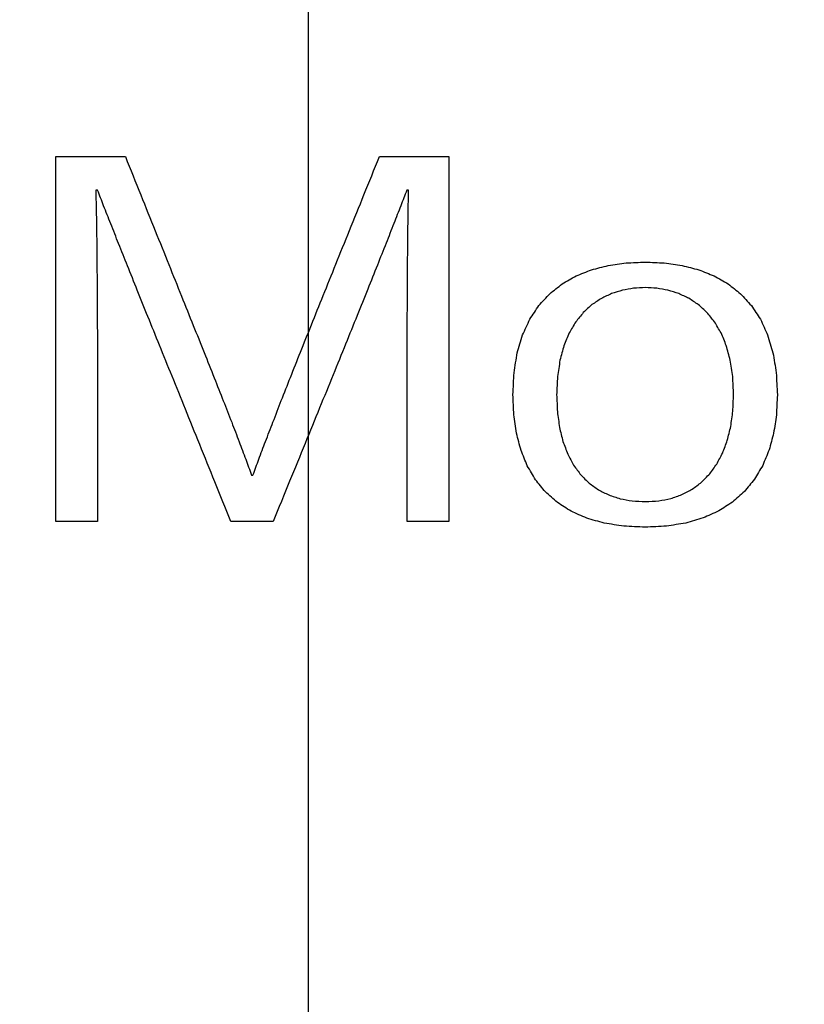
# Model space of a CAD drawing. Header units: inches. Extents: x 0.2 to 16.8, y 0.1 to 10.8.
# Tile 19 of 46: x 4.041 to 4.149, y 6.983 to 7.118. Entities that reach past the tile are written whole.
import ezdxf

# ---------------------------------------------------------------- set-up
doc = ezdxf.new("R2010")
doc.units = ezdxf.units.IN
doc.header["$LTSCALE"] = 0.935
doc.header["$MEASUREMENT"] = 0
doc.layers.get('0').update_dxf_attribs({"linetype": 'CONTINUOUS'})
doc.layers.add('DATUMCURVES', color=7, linetype='CONTINUOUS')
doc.layers.add('DIMENSIONS', color=7, linetype='CONTINUOUS')
doc.styles.get("Standard").update_dxf_attribs({"font": 'txt', "width": 0.8})
doc.dimstyles.new('DIMSTYLE_2', dxfattribs={"dimtxt": 0.125, "dimasz": 0.18, "dimexe": 0.18, "dimexo": 0.0625, "dimgap": 0.09, "dimtad": 0, "dimtih": 1, "dimtoh": 1, "dimdec": 3, "dimzin": 4, "dimdsep": 46, "dimtxsty": 'STANDARD', "dimblk": '_FILLED', "dimblk1": '_FILLED', "dimblk2": '_FILLED', "dimcen": 0.09, "dimadec": 0, "dimazin": 0, "dimtp": 0.001, "dimtm": 0.001, "dimtfac": 1, "dimtdec": 3, "dimtofl": 0, "dimtmove": 0, "dimatfit": 3, "dimldrblk": '_FILLED', "dimfxl": 1, "dimtolj": 1, "dimtzin": 4, "dimarcsym": 0})

# ---------------------------------------------------------------- blocks, each defined once
blk = doc.blocks.new('*D12')
at = {"layer": 'DIMENSIONS', "color": 2, "linetype": 'CONTINUOUS'}
for p, q in [((4.15807, 8.1638), (4.15807, 8.45783)), ((4.08072, 8.11379), (4.15807, 8.1638)), ((4.08072, 6.84791), (4.08072, 8.11379))]:
    blk.add_line(p, q, dxfattribs=at)
at = {"layer": 'DIMENSIONS', "color": 2, "linetype": 'CONTINUOUS', "width": 0.8}
for s, p in [(']', (4.22057, 9.84533)), ('2.81', (4.22057, 9.44533)), ('[', (4.22057, 9.34533)), ('.111', (4.22057, 8.82033)), ('2X ', (4.22057, 8.52033))]:
    blk.add_text(s, height=0.125, rotation=90, dxfattribs=at).set_placement(p)
blk = doc.blocks.new('_FILLED')
at = {"color": 0, "linetype": 'BYBLOCK'}
blk.add_solid([(0, 0), (-1, 0.17361), (-1, -0.17361)], dxfattribs=at)

msp = doc.modelspace()

# ---------------------------------------------------------------- linework, layer by layer
at = {"layer": 'DATUMCURVES', "color": 40, "linetype": 'CONTINUOUS'}
for points in [[(4.04601, 7.04953, -0.2495), (4.04601, 7.06624, -0.2495), (4.04601, 7.08296, -0.2495), (4.04601, 7.09967, -0.2495)], [(4.04601, 7.09967, -0.2495), (4.0492, 7.09967, -0.2495), (4.05239, 7.09967, -0.2495), (4.05558, 7.09967, -0.2495)], [(4.05558, 7.09967, -0.2495), (4.05628, 7.09792, -0.2495), (4.05699, 7.09616, -0.2495), (4.0577, 7.09441, -0.2495)], [(4.08836, 7.09443, -0.2495), (4.08907, 7.09618, -0.2495), (4.08978, 7.09792, -0.2495), (4.09048, 7.09967, -0.2495)], [(4.09048, 7.09967, -0.2495), (4.09367, 7.09967, -0.2495), (4.09685, 7.09967, -0.2495), (4.10003, 7.09967, -0.2495)], [(4.10003, 7.09967, -0.2495), (4.10003, 7.08296, -0.2495), (4.10003, 7.06624, -0.2495), (4.10003, 7.04953, -0.2495)], [(4.05177, 7.09506, -0.2495), (4.05168, 7.09506, -0.2495), (4.0516, 7.09506, -0.2495), (4.05152, 7.09506, -0.2495)], [(4.05152, 7.09506, -0.2495), (4.05153, 7.09434, -0.2495), (4.05155, 7.09362, -0.2495), (4.05157, 7.0929, -0.2495)], [(4.0526, 7.09291, -0.2495), (4.05233, 7.09363, -0.2495), (4.05205, 7.09434, -0.2495), (4.05177, 7.09506, -0.2495)], [(4.0577, 7.09441, -0.2495), (4.05836, 7.09276, -0.2495), (4.05902, 7.09111, -0.2495), (4.05969, 7.08946, -0.2495)], [(4.08637, 7.08951, -0.2495), (4.08703, 7.09115, -0.2495), (4.0877, 7.09279, -0.2495), (4.08836, 7.09443, -0.2495)], [(4.09424, 7.09506, -0.2495), (4.09397, 7.09434, -0.2495), (4.09369, 7.09363, -0.2495), (4.09342, 7.09291, -0.2495)], [(4.09448, 7.09506, -0.2495), (4.0944, 7.09506, -0.2495), (4.09432, 7.09506, -0.2495), (4.09424, 7.09506, -0.2495)], [(4.09444, 7.0929, -0.2495), (4.09446, 7.09362, -0.2495), (4.09447, 7.09434, -0.2495), (4.09448, 7.09506, -0.2495)], [(4.05157, 7.0929, -0.2495), (4.05158, 7.09208, -0.2495), (4.0516, 7.09126, -0.2495), (4.05162, 7.09044, -0.2495)], [(4.05357, 7.09045, -0.2495), (4.05325, 7.09127, -0.2495), (4.05293, 7.09209, -0.2495), (4.0526, 7.09291, -0.2495)], [(4.09342, 7.09291, -0.2495), (4.0931, 7.0921, -0.2495), (4.09278, 7.09129, -0.2495), (4.09247, 7.09048, -0.2495)], [(4.09441, 7.09044, -0.2495), (4.09442, 7.09126, -0.2495), (4.09443, 7.09208, -0.2495), (4.09444, 7.0929, -0.2495)], [(4.05162, 7.09044, -0.2495), (4.05163, 7.08952, -0.2495), (4.05164, 7.08861, -0.2495), (4.05165, 7.08769, -0.2495)], [(4.05466, 7.08771, -0.2495), (4.0543, 7.08862, -0.2495), (4.05393, 7.08954, -0.2495), (4.05357, 7.09045, -0.2495)], [(4.09247, 7.09048, -0.2495), (4.09211, 7.08958, -0.2495), (4.09175, 7.08867, -0.2495), (4.0914, 7.08777, -0.2495)], [(4.09437, 7.08769, -0.2495), (4.09438, 7.08861, -0.2495), (4.09439, 7.08952, -0.2495), (4.09441, 7.09044, -0.2495)], [(4.05969, 7.08946, -0.2495), (4.06031, 7.08792, -0.2495), (4.06093, 7.08637, -0.2495), (4.06155, 7.08483, -0.2495)], [(4.0845, 7.08489, -0.2495), (4.08512, 7.08643, -0.2495), (4.08574, 7.08797, -0.2495), (4.08637, 7.08951, -0.2495)], [(4.05165, 7.08769, -0.2495), (4.05166, 7.08668, -0.2495), (4.05167, 7.08566, -0.2495), (4.05168, 7.08465, -0.2495)], [(4.05587, 7.08466, -0.2495), (4.05547, 7.08568, -0.2495), (4.05506, 7.08669, -0.2495), (4.05466, 7.08771, -0.2495)], [(4.0914, 7.08777, -0.2495), (4.091, 7.08677, -0.2495), (4.0906, 7.08576, -0.2495), (4.0902, 7.08476, -0.2495)], [(4.09435, 7.08464, -0.2495), (4.09436, 7.08566, -0.2495), (4.09437, 7.08667, -0.2495), (4.09437, 7.08769, -0.2495)], [(4.08276, 7.08058, -0.2495), (4.08334, 7.08202, -0.2495), (4.08392, 7.08345, -0.2495), (4.0845, 7.08489, -0.2495)], [(4.12192, 7.08471, -0.2495), (4.12274, 7.08483, -0.2495), (4.12356, 7.08494, -0.2495), (4.12438, 7.08506, -0.2495)], [(4.12438, 7.08506, -0.2495), (4.12525, 7.0851, -0.2495), (4.12612, 7.08514, -0.2495), (4.127, 7.08518, -0.2495)], [(4.127, 7.08518, -0.2495), (4.12787, 7.08514, -0.2495), (4.12874, 7.0851, -0.2495), (4.1296, 7.08506, -0.2495)], [(4.1296, 7.08506, -0.2495), (4.13042, 7.08494, -0.2495), (4.13124, 7.08483, -0.2495), (4.13206, 7.08471, -0.2495)], [(4.05168, 7.08465, -0.2495), (4.05169, 7.08354, -0.2495), (4.0517, 7.08242, -0.2495), (4.05171, 7.08131, -0.2495)], [(4.05722, 7.08132, -0.2495), (4.05677, 7.08243, -0.2495), (4.05632, 7.08355, -0.2495), (4.05587, 7.08466, -0.2495)], [(4.06155, 7.08483, -0.2495), (4.06213, 7.08339, -0.2495), (4.06271, 7.08195, -0.2495), (4.06329, 7.08051, -0.2495)], [(4.0902, 7.08476, -0.2495), (4.08976, 7.08366, -0.2495), (4.08932, 7.08255, -0.2495), (4.08888, 7.08145, -0.2495)], [(4.09433, 7.0813, -0.2495), (4.09433, 7.08241, -0.2495), (4.09434, 7.08353, -0.2495), (4.09435, 7.08464, -0.2495)], [(4.1175, 7.08328, -0.2495), (4.11821, 7.08356, -0.2495), (4.11891, 7.08384, -0.2495), (4.11962, 7.08412, -0.2495)], [(4.11962, 7.08412, -0.2495), (4.12038, 7.08432, -0.2495), (4.12115, 7.08451, -0.2495), (4.12192, 7.08471, -0.2495)], [(4.13206, 7.08471, -0.2495), (4.13282, 7.08451, -0.2495), (4.13359, 7.08432, -0.2495), (4.13435, 7.08412, -0.2495)], [(4.13435, 7.08412, -0.2495), (4.13505, 7.08384, -0.2495), (4.13576, 7.08356, -0.2495), (4.13646, 7.08328, -0.2495)], [(4.11388, 7.08083, -0.2495), (4.11445, 7.08128, -0.2495), (4.11502, 7.08173, -0.2495), (4.11558, 7.08218, -0.2495)], [(4.11558, 7.08218, -0.2495), (4.11622, 7.08255, -0.2495), (4.11686, 7.08291, -0.2495), (4.1175, 7.08328, -0.2495)], [(4.13646, 7.08328, -0.2495), (4.1371, 7.08291, -0.2495), (4.13774, 7.08255, -0.2495), (4.13838, 7.08218, -0.2495)], [(4.13838, 7.08218, -0.2495), (4.13895, 7.08173, -0.2495), (4.13952, 7.08128, -0.2495), (4.14008, 7.08083, -0.2495)], [(4.05171, 7.08131, -0.2495), (4.05171, 7.0801, -0.2495), (4.05172, 7.07888, -0.2495), (4.05173, 7.07767, -0.2495)], [(4.05868, 7.07768, -0.2495), (4.05819, 7.07889, -0.2495), (4.0577, 7.08011, -0.2495), (4.05722, 7.08132, -0.2495)], [(4.08888, 7.08145, -0.2495), (4.08839, 7.08025, -0.2495), (4.08791, 7.07904, -0.2495), (4.08742, 7.07784, -0.2495)], [(4.09431, 7.07766, -0.2495), (4.09432, 7.07887, -0.2495), (4.09432, 7.08009, -0.2495), (4.09433, 7.0813, -0.2495)], [(4.11239, 7.07921, -0.2495), (4.11289, 7.07975, -0.2495), (4.11338, 7.08029, -0.2495), (4.11388, 7.08083, -0.2495)], [(4.12238, 7.08085, -0.2495), (4.12191, 7.08063, -0.2495), (4.12144, 7.08041, -0.2495), (4.12098, 7.08019, -0.2495)], [(4.12386, 7.08131, -0.2495), (4.12336, 7.08116, -0.2495), (4.12287, 7.081, -0.2495), (4.12238, 7.08085, -0.2495)], [(4.1254, 7.08158, -0.2495), (4.12489, 7.08149, -0.2495), (4.12437, 7.0814, -0.2495), (4.12386, 7.08131, -0.2495)], [(4.127, 7.08167, -0.2495), (4.12647, 7.08164, -0.2495), (4.12593, 7.08161, -0.2495), (4.1254, 7.08158, -0.2495)], [(4.12858, 7.08158, -0.2495), (4.12805, 7.08161, -0.2495), (4.12752, 7.08164, -0.2495), (4.127, 7.08167, -0.2495)], [(4.13012, 7.08131, -0.2495), (4.12961, 7.0814, -0.2495), (4.12909, 7.08149, -0.2495), (4.12858, 7.08158, -0.2495)], [(4.13159, 7.08085, -0.2495), (4.1311, 7.081, -0.2495), (4.13061, 7.08116, -0.2495), (4.13012, 7.08131, -0.2495)], [(4.13299, 7.0802, -0.2495), (4.13252, 7.08042, -0.2495), (4.13206, 7.08063, -0.2495), (4.13159, 7.08085, -0.2495)], [(4.14008, 7.08083, -0.2495), (4.14058, 7.08029, -0.2495), (4.14107, 7.07975, -0.2495), (4.14157, 7.07921, -0.2495)], [(4.06329, 7.08051, -0.2495), (4.06383, 7.07917, -0.2495), (4.06437, 7.07782, -0.2495), (4.06491, 7.07648, -0.2495)], [(4.08114, 7.07655, -0.2495), (4.08168, 7.07789, -0.2495), (4.08222, 7.07924, -0.2495), (4.08276, 7.08058, -0.2495)], [(4.12098, 7.08019, -0.2495), (4.12054, 7.0799, -0.2495), (4.12011, 7.07962, -0.2495), (4.11968, 7.07933, -0.2495)], [(4.13428, 7.07933, -0.2495), (4.13385, 7.07962, -0.2495), (4.13342, 7.07991, -0.2495), (4.13299, 7.0802, -0.2495)], [(4.11114, 7.07732, -0.2495), (4.11156, 7.07795, -0.2495), (4.11197, 7.07858, -0.2495), (4.11239, 7.07921, -0.2495)], [(4.11849, 7.07825, -0.2495), (4.11814, 7.07782, -0.2495), (4.11779, 7.07739, -0.2495), (4.11745, 7.07696, -0.2495)], [(4.11968, 7.07933, -0.2495), (4.11928, 7.07897, -0.2495), (4.11889, 7.07861, -0.2495), (4.11849, 7.07825, -0.2495)], [(4.13546, 7.07826, -0.2495), (4.13507, 7.07862, -0.2495), (4.13468, 7.07897, -0.2495), (4.13428, 7.07933, -0.2495)], [(4.13651, 7.07697, -0.2495), (4.13616, 7.0774, -0.2495), (4.13581, 7.07783, -0.2495), (4.13546, 7.07826, -0.2495)], [(4.14157, 7.07921, -0.2495), (4.14198, 7.07858, -0.2495), (4.1424, 7.07795, -0.2495), (4.14282, 7.07732, -0.2495)], [(4.05173, 7.07767, -0.2495), (4.05173, 7.07636, -0.2495), (4.05174, 7.07504, -0.2495), (4.05174, 7.07373, -0.2495)], [(4.06027, 7.07375, -0.2495), (4.05974, 7.07506, -0.2495), (4.05921, 7.07637, -0.2495), (4.05868, 7.07768, -0.2495)], [(4.08742, 7.07784, -0.2495), (4.0869, 7.07653, -0.2495), (4.08637, 7.07523, -0.2495), (4.08584, 7.07392, -0.2495)], [(4.0943, 7.07372, -0.2495), (4.0943, 7.07503, -0.2495), (4.09431, 7.07635, -0.2495), (4.09431, 7.07766, -0.2495)], [(4.11015, 7.07516, -0.2495), (4.11048, 7.07588, -0.2495), (4.11081, 7.0766, -0.2495), (4.11114, 7.07732, -0.2495)], [(4.11745, 7.07696, -0.2495), (4.11715, 7.07645, -0.2495), (4.11685, 7.07595, -0.2495), (4.11655, 7.07544, -0.2495)], [(4.13741, 7.07545, -0.2495), (4.13711, 7.07596, -0.2495), (4.13681, 7.07646, -0.2495), (4.13651, 7.07697, -0.2495)], [(4.14282, 7.07732, -0.2495), (4.14315, 7.0766, -0.2495), (4.14348, 7.07588, -0.2495), (4.14381, 7.07516, -0.2495)], [(4.06491, 7.07648, -0.2495), (4.06541, 7.07523, -0.2495), (4.06591, 7.07399, -0.2495), (4.06641, 7.07274, -0.2495)], [(4.07964, 7.0728, -0.2495), (4.08014, 7.07405, -0.2495), (4.08064, 7.0753, -0.2495), (4.08114, 7.07655, -0.2495)], [(4.11655, 7.07544, -0.2495), (4.1163, 7.07486, -0.2495), (4.11606, 7.07427, -0.2495), (4.11582, 7.07369, -0.2495)], [(4.13813, 7.0737, -0.2495), (4.13789, 7.07428, -0.2495), (4.13765, 7.07487, -0.2495), (4.13741, 7.07545, -0.2495)], [(4.10942, 7.07271, -0.2495), (4.10966, 7.07353, -0.2495), (4.10991, 7.07434, -0.2495), (4.11015, 7.07516, -0.2495)], [(4.14381, 7.07516, -0.2495), (4.14405, 7.07434, -0.2495), (4.14429, 7.07353, -0.2495), (4.14454, 7.07271, -0.2495)], [(4.05174, 7.07373, -0.2495), (4.05175, 7.07232, -0.2495), (4.05175, 7.07091, -0.2495), (4.05175, 7.0695, -0.2495)], [(4.06199, 7.06951, -0.2495), (4.06142, 7.07092, -0.2495), (4.06084, 7.07234, -0.2495), (4.06027, 7.07375, -0.2495)], [(4.06641, 7.07274, -0.2495), (4.06687, 7.07159, -0.2495), (4.06733, 7.07043, -0.2495), (4.06779, 7.06928, -0.2495)], [(4.07826, 7.06934, -0.2495), (4.07872, 7.07049, -0.2495), (4.07918, 7.07165, -0.2495), (4.07964, 7.0728, -0.2495)], [(4.08584, 7.07392, -0.2495), (4.08527, 7.07251, -0.2495), (4.08469, 7.0711, -0.2495), (4.08412, 7.06969, -0.2495)], [(4.09429, 7.06949, -0.2495), (4.09429, 7.0709, -0.2495), (4.09429, 7.07231, -0.2495), (4.0943, 7.07372, -0.2495)], [(4.10897, 7.06998, -0.2495), (4.10912, 7.07089, -0.2495), (4.10927, 7.0718, -0.2495), (4.10942, 7.07271, -0.2495)], [(4.11582, 7.07369, -0.2495), (4.11564, 7.07302, -0.2495), (4.11546, 7.07236, -0.2495), (4.11528, 7.07169, -0.2495)], [(4.13867, 7.0717, -0.2495), (4.13849, 7.07237, -0.2495), (4.13831, 7.07303, -0.2495), (4.13813, 7.0737, -0.2495)], [(4.14454, 7.07271, -0.2495), (4.14469, 7.0718, -0.2495), (4.14484, 7.07089, -0.2495), (4.14498, 7.06998, -0.2495)], [(4.11528, 7.07169, -0.2495), (4.11517, 7.07094, -0.2495), (4.11505, 7.0702, -0.2495), (4.11494, 7.06945, -0.2495)], [(4.13901, 7.06946, -0.2495), (4.1389, 7.07021, -0.2495), (4.13879, 7.07095, -0.2495), (4.13867, 7.0717, -0.2495)], [(4.05175, 7.0695, -0.2495), (4.05176, 7.06799, -0.2495), (4.05176, 7.06647, -0.2495), (4.05176, 7.06496, -0.2495)], [(4.06383, 7.06497, -0.2495), (4.06321, 7.06648, -0.2495), (4.0626, 7.068, -0.2495), (4.06199, 7.06951, -0.2495)], [(4.06779, 7.06928, -0.2495), (4.06821, 7.06822, -0.2495), (4.06862, 7.06715, -0.2495), (4.06904, 7.06609, -0.2495)], [(4.077, 7.06614, -0.2495), (4.07742, 7.06721, -0.2495), (4.07784, 7.06827, -0.2495), (4.07826, 7.06934, -0.2495)], [(4.08412, 7.06969, -0.2495), (4.0835, 7.06817, -0.2495), (4.08288, 7.06666, -0.2495), (4.08227, 7.06514, -0.2495)], [(4.09428, 7.06495, -0.2495), (4.09428, 7.06646, -0.2495), (4.09429, 7.06798, -0.2495), (4.09429, 7.06949, -0.2495)], [(4.10882, 7.06695, -0.2495), (4.10887, 7.06796, -0.2495), (4.10892, 7.06897, -0.2495), (4.10897, 7.06998, -0.2495)], [(4.11494, 7.06945, -0.2495), (4.1149, 7.06862, -0.2495), (4.11486, 7.06778, -0.2495), (4.11482, 7.06695, -0.2495)], [(4.13913, 7.06695, -0.2495), (4.13909, 7.06779, -0.2495), (4.13905, 7.06862, -0.2495), (4.13901, 7.06946, -0.2495)], [(4.14498, 7.06998, -0.2495), (4.14504, 7.06897, -0.2495), (4.14509, 7.06796, -0.2495), (4.14514, 7.06695, -0.2495)], [(4.06904, 7.06609, -0.2495), (4.06942, 7.06512, -0.2495), (4.06981, 7.06414, -0.2495), (4.07019, 7.06317, -0.2495)], [(4.07586, 7.0632, -0.2495), (4.07624, 7.06418, -0.2495), (4.07662, 7.06516, -0.2495), (4.077, 7.06614, -0.2495)], [(4.10894, 7.06421, -0.2495), (4.1089, 7.06512, -0.2495), (4.10886, 7.06604, -0.2495), (4.10882, 7.06695, -0.2495)], [(4.11482, 7.06695, -0.2495), (4.11486, 7.06617, -0.2495), (4.11489, 7.06539, -0.2495), (4.11492, 7.06461, -0.2495)], [(4.13903, 7.06469, -0.2495), (4.13906, 7.06544, -0.2495), (4.1391, 7.0662, -0.2495), (4.13913, 7.06695, -0.2495)], [(4.14514, 7.06689, -0.2495), (4.1451, 7.06599, -0.2495), (4.14505, 7.06509, -0.2495), (4.14501, 7.06419, -0.2495)], [(4.14514, 7.06695, -0.2495), (4.14514, 7.06693, -0.2495), (4.14514, 7.06691, -0.2495), (4.14514, 7.06689, -0.2495)], [(4.05176, 7.06496, -0.2495), (4.05176, 7.06335, -0.2495), (4.05176, 7.06173, -0.2495), (4.05176, 7.06012, -0.2495)], [(4.06579, 7.06013, -0.2495), (4.06514, 7.06174, -0.2495), (4.06448, 7.06336, -0.2495), (4.06383, 7.06497, -0.2495)], [(4.08227, 7.06514, -0.2495), (4.0816, 7.06352, -0.2495), (4.08094, 7.06189, -0.2495), (4.08028, 7.06027, -0.2495)], [(4.09428, 7.06011, -0.2495), (4.09428, 7.06172, -0.2495), (4.09428, 7.06334, -0.2495), (4.09428, 7.06495, -0.2495)], [(4.11492, 7.06461, -0.2495), (4.11502, 7.0639, -0.2495), (4.11512, 7.06318, -0.2495), (4.11521, 7.06247, -0.2495)], [(4.13874, 7.0626, -0.2495), (4.13884, 7.0633, -0.2495), (4.13894, 7.06399, -0.2495), (4.13903, 7.06469, -0.2495)], [(4.10931, 7.06166, -0.2495), (4.10919, 7.06251, -0.2495), (4.10907, 7.06336, -0.2495), (4.10894, 7.06421, -0.2495)], [(4.14501, 7.06419, -0.2495), (4.14489, 7.06335, -0.2495), (4.14476, 7.06252, -0.2495), (4.14463, 7.06168, -0.2495)], [(4.07019, 7.06317, -0.2495), (4.07053, 7.06228, -0.2495), (4.07087, 7.06139, -0.2495), (4.07121, 7.0605, -0.2495)], [(4.07483, 7.06052, -0.2495), (4.07517, 7.06141, -0.2495), (4.07552, 7.06231, -0.2495), (4.07586, 7.0632, -0.2495)], [(4.11521, 7.06247, -0.2495), (4.11537, 7.06182, -0.2495), (4.11553, 7.06118, -0.2495), (4.11569, 7.06053, -0.2495)], [(4.13827, 7.06068, -0.2495), (4.13843, 7.06132, -0.2495), (4.13859, 7.06196, -0.2495), (4.13874, 7.0626, -0.2495)], [(4.10993, 7.05931, -0.2495), (4.10972, 7.06009, -0.2495), (4.10952, 7.06088, -0.2495), (4.10931, 7.06166, -0.2495)], [(4.13763, 7.05896, -0.2495), (4.13785, 7.05953, -0.2495), (4.13806, 7.06011, -0.2495), (4.13827, 7.06068, -0.2495)], [(4.14463, 7.06168, -0.2495), (4.14443, 7.06091, -0.2495), (4.14422, 7.06013, -0.2495), (4.14401, 7.05936, -0.2495)], [(4.05176, 7.06012, -0.2495), (4.05176, 7.05841, -0.2495), (4.05177, 7.05669, -0.2495), (4.05177, 7.05498, -0.2495)], [(4.06788, 7.05498, -0.2495), (4.06718, 7.0567, -0.2495), (4.06649, 7.05841, -0.2495), (4.06579, 7.06013, -0.2495)], [(4.07121, 7.0605, -0.2495), (4.07151, 7.05969, -0.2495), (4.07182, 7.05889, -0.2495), (4.07212, 7.05808, -0.2495)], [(4.07391, 7.05809, -0.2495), (4.07422, 7.0589, -0.2495), (4.07452, 7.05971, -0.2495), (4.07483, 7.06052, -0.2495)], [(4.08028, 7.06027, -0.2495), (4.07957, 7.05854, -0.2495), (4.07886, 7.0568, -0.2495), (4.07815, 7.05507, -0.2495)], [(4.09428, 7.05497, -0.2495), (4.09428, 7.05668, -0.2495), (4.09428, 7.0584, -0.2495), (4.09428, 7.06011, -0.2495)], [(4.11079, 7.05718, -0.2495), (4.11051, 7.05789, -0.2495), (4.11022, 7.0586, -0.2495), (4.10993, 7.05931, -0.2495)], [(4.11569, 7.06053, -0.2495), (4.11591, 7.05995, -0.2495), (4.11613, 7.05937, -0.2495), (4.11634, 7.05879, -0.2495)], [(4.14401, 7.05936, -0.2495), (4.14371, 7.05865, -0.2495), (4.14342, 7.05795, -0.2495), (4.14313, 7.05724, -0.2495)], [(4.07212, 7.05808, -0.2495), (4.07239, 7.05735, -0.2495), (4.07265, 7.05663, -0.2495), (4.07292, 7.0559, -0.2495)], [(4.07311, 7.0559, -0.2495), (4.07338, 7.05663, -0.2495), (4.07365, 7.05736, -0.2495), (4.07391, 7.05809, -0.2495)], [(4.11634, 7.05879, -0.2495), (4.11662, 7.05828, -0.2495), (4.11689, 7.05777, -0.2495), (4.11716, 7.05726, -0.2495)], [(4.13682, 7.05742, -0.2495), (4.13709, 7.05793, -0.2495), (4.13736, 7.05845, -0.2495), (4.13763, 7.05896, -0.2495)], [(4.11191, 7.05527, -0.2495), (4.11154, 7.05591, -0.2495), (4.11117, 7.05654, -0.2495), (4.11079, 7.05718, -0.2495)], [(4.11716, 7.05726, -0.2495), (4.11749, 7.05682, -0.2495), (4.11782, 7.05637, -0.2495), (4.11815, 7.05593, -0.2495)], [(4.13585, 7.05607, -0.2495), (4.13617, 7.05652, -0.2495), (4.13649, 7.05697, -0.2495), (4.13682, 7.05742, -0.2495)], [(4.14313, 7.05724, -0.2495), (4.14275, 7.0566, -0.2495), (4.14237, 7.05597, -0.2495), (4.14199, 7.05533, -0.2495)], [(4.07292, 7.0559, -0.2495), (4.07298, 7.0559, -0.2495), (4.07305, 7.0559, -0.2495), (4.07311, 7.0559, -0.2495)], [(4.11329, 7.05359, -0.2495), (4.11283, 7.05415, -0.2495), (4.11237, 7.05471, -0.2495), (4.11191, 7.05527, -0.2495)], [(4.11815, 7.05593, -0.2495), (4.11853, 7.05556, -0.2495), (4.11891, 7.05518, -0.2495), (4.11928, 7.05481, -0.2495)], [(4.13472, 7.05493, -0.2495), (4.1351, 7.05531, -0.2495), (4.13547, 7.05569, -0.2495), (4.13585, 7.05607, -0.2495)], [(4.14199, 7.05533, -0.2495), (4.14153, 7.05477, -0.2495), (4.14107, 7.05421, -0.2495), (4.14061, 7.05365, -0.2495)], [(4.05177, 7.05498, -0.2495), (4.05177, 7.05316, -0.2495), (4.05177, 7.05135, -0.2495), (4.05177, 7.04953, -0.2495)], [(4.07009, 7.04953, -0.2495), (4.06935, 7.05135, -0.2495), (4.06862, 7.05316, -0.2495), (4.06788, 7.05498, -0.2495)], [(4.07815, 7.05507, -0.2495), (4.07739, 7.05322, -0.2495), (4.07663, 7.05138, -0.2495), (4.07588, 7.04953, -0.2495)], [(4.09427, 7.04953, -0.2495), (4.09427, 7.05134, -0.2495), (4.09428, 7.05316, -0.2495), (4.09428, 7.05497, -0.2495)], [(4.11928, 7.05481, -0.2495), (4.11971, 7.0545, -0.2495), (4.12014, 7.0542, -0.2495), (4.12057, 7.05389, -0.2495)], [(4.12057, 7.05389, -0.2495), (4.12104, 7.05365, -0.2495), (4.12151, 7.05342, -0.2495), (4.12199, 7.05318, -0.2495)], [(4.13204, 7.05323, -0.2495), (4.13251, 7.05348, -0.2495), (4.13298, 7.05373, -0.2495), (4.13345, 7.05398, -0.2495)], [(4.13345, 7.05398, -0.2495), (4.13387, 7.0543, -0.2495), (4.1343, 7.05461, -0.2495), (4.13472, 7.05493, -0.2495)], [(4.11492, 7.05214, -0.2495), (4.11437, 7.05262, -0.2495), (4.11383, 7.05311, -0.2495), (4.11329, 7.05359, -0.2495)], [(4.12199, 7.05318, -0.2495), (4.1225, 7.05301, -0.2495), (4.12302, 7.05284, -0.2495), (4.12354, 7.05267, -0.2495)], [(4.12354, 7.05267, -0.2495), (4.1241, 7.05257, -0.2495), (4.12465, 7.05246, -0.2495), (4.12521, 7.05236, -0.2495)], [(4.12884, 7.05237, -0.2495), (4.1294, 7.05248, -0.2495), (4.12995, 7.05258, -0.2495), (4.1305, 7.05269, -0.2495)], [(4.1305, 7.05269, -0.2495), (4.13102, 7.05287, -0.2495), (4.13153, 7.05305, -0.2495), (4.13204, 7.05323, -0.2495)], [(4.14061, 7.05365, -0.2495), (4.14006, 7.05316, -0.2495), (4.13952, 7.05268, -0.2495), (4.13897, 7.05219, -0.2495)], [(4.11681, 7.05094, -0.2495), (4.11618, 7.05134, -0.2495), (4.11555, 7.05174, -0.2495), (4.11492, 7.05214, -0.2495)], [(4.12521, 7.05236, -0.2495), (4.12581, 7.05233, -0.2495), (4.1264, 7.05229, -0.2495), (4.127, 7.05226, -0.2495)], [(4.127, 7.05226, -0.2495), (4.12702, 7.05226, -0.2495), (4.12704, 7.05226, -0.2495), (4.12706, 7.05226, -0.2495)], [(4.12706, 7.05226, -0.2495), (4.12766, 7.0523, -0.2495), (4.12825, 7.05233, -0.2495), (4.12884, 7.05237, -0.2495)], [(4.13897, 7.05219, -0.2495), (4.13834, 7.05179, -0.2495), (4.13771, 7.05138, -0.2495), (4.13708, 7.05098, -0.2495)], [(4.11896, 7.04999, -0.2495), (4.11824, 7.05031, -0.2495), (4.11752, 7.05062, -0.2495), (4.11681, 7.05094, -0.2495)], [(4.12137, 7.0493, -0.2495), (4.12057, 7.04953, -0.2495), (4.11976, 7.04976, -0.2495), (4.11896, 7.04999, -0.2495)], [(4.13494, 7.05002, -0.2495), (4.13414, 7.04979, -0.2495), (4.13334, 7.04955, -0.2495), (4.13255, 7.04932, -0.2495)], [(4.13708, 7.05098, -0.2495), (4.13637, 7.05066, -0.2495), (4.13565, 7.05034, -0.2495), (4.13494, 7.05002, -0.2495)], [(4.05177, 7.04953, -0.2495), (4.04985, 7.04953, -0.2495), (4.04793, 7.04953, -0.2495), (4.04601, 7.04953, -0.2495)], [(4.07588, 7.04953, -0.2495), (4.07395, 7.04953, -0.2495), (4.07202, 7.04953, -0.2495), (4.07009, 7.04953, -0.2495)], [(4.10003, 7.04953, -0.2495), (4.09811, 7.04953, -0.2495), (4.09619, 7.04953, -0.2495), (4.09427, 7.04953, -0.2495)], [(4.12405, 7.04889, -0.2495), (4.12316, 7.04903, -0.2495), (4.12226, 7.04916, -0.2495), (4.12137, 7.0493, -0.2495)], [(4.127, 7.04874, -0.2495), (4.12601, 7.04879, -0.2495), (4.12503, 7.04884, -0.2495), (4.12405, 7.04889, -0.2495)], [(4.1299, 7.04889, -0.2495), (4.12893, 7.04884, -0.2495), (4.12796, 7.04879, -0.2495), (4.127, 7.04874, -0.2495)], [(4.13255, 7.04932, -0.2495), (4.13166, 7.04918, -0.2495), (4.13078, 7.04903, -0.2495), (4.1299, 7.04889, -0.2495)]]:
    msp.add_open_spline(points, degree=3, dxfattribs=at)

# ---------------------------------------------------------------- dimensions: what is measured, and where the dimension line sits
at = {"layer": 'DIMENSIONS', "color": 2, "linetype": 'CONTINUOUS'}
dim = msp.add_ordinate_dim(feature_location=(4.08072, 6.84791), offset=(0.07735, 1.60992), dtype=0, origin=(3.96994, 7.89183), text='2X <>', dimstyle='DIMSTYLE_2', dxfattribs=at)
dim.commit()
dim.dimension.update_dxf_attribs({"geometry": '*D12', "text_midpoint": (4.15807, 9.23283)})

doc.saveas('drawing.dxf')
